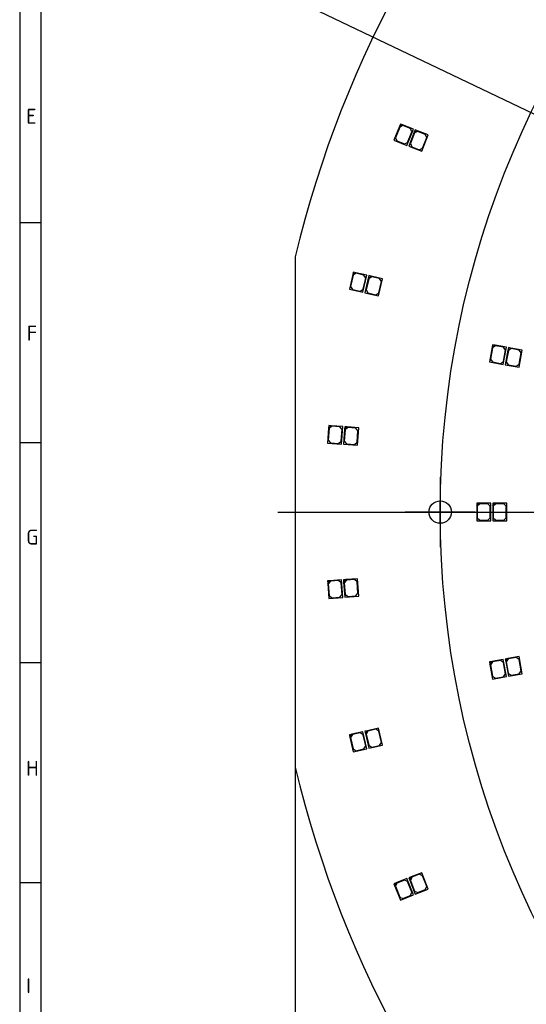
# Model space of a CAD drawing. Header units: millimetres. Extents: x 7 to 819, y 15 to 587.
# Tile 3 of 23: x 7 to 108, y 210 to 407. Entities that reach past the tile are written whole.
import ezdxf
from ezdxf.enums import TextEntityAlignment as Align
from ezdxf.lldxf.tags import DXFTag

# ---------------------------------------------------------------- set-up
doc = ezdxf.new("R2010")
doc.units = ezdxf.units.MM
for name, color, linetype in [('Default', 7, 'Continuous'), ('LED_2835_CW', 7, 'Continuous'), ('LED_2835_WW', 7, 'Continuous'), ('PCB_RDLED_440MM_', 7, 'Continuous')]:
    doc.layers.add(name, color=color, linetype=linetype)
doc.styles.add('SEACAD_Arial', font='arial.ttf')
doc.styles.add('SEACAD_Solid_Edge_ANSI1_Symbols', font='semeca1.ttf')
tags = doc.linetypes.add('CENTER2', pattern=[28.575, 19.05, -3.175, 3.175, -3.175]).pattern_tags.tags
tags[10:11] = [DXFTag(74, 4), DXFTag(75, 0), DXFTag(340, '0'), DXFTag(46, 0.0), DXFTag(50, 0.0), DXFTag(44, 0.0), DXFTag(45, 0.0)]
tags[8:9] = [DXFTag(74, 4), DXFTag(75, 0), DXFTag(340, '0'), DXFTag(46, 0.0), DXFTag(50, 0.0), DXFTag(44, 0.0), DXFTag(45, 0.0)]
tags[6:7] = [DXFTag(74, 4), DXFTag(75, 0), DXFTag(340, '0'), DXFTag(46, 0.0), DXFTag(50, 0.0), DXFTag(44, 0.0), DXFTag(45, 0.0)]
tags[4:5] = [DXFTag(74, 4), DXFTag(75, 0), DXFTag(340, '0'), DXFTag(46, 0.0), DXFTag(50, 0.0), DXFTag(44, 0.0), DXFTag(45, 0.0)]
doc.dimstyles.new('ISO', dxfattribs={"dimtxt": 8.75, "dimasz": 8.75, "dimexe": 4.375, "dimexo": 0, "dimgap": 2.1875, "dimtad": 1, "dimtxsty": 'SEACAD_Arial', "dimblk1": '_SE_FILLED', "dimblk2": '_SE_FILLED', "dimsah": 1, "dimcen": 4.375, "dimadec": 0, "dimazin": 0, "dimtfac": 0.5, "dimtdec": 3, "dimtmove": 0, "dimatfit": 3, "dimfxl": 1, "dimarcsym": 0})

# ---------------------------------------------------------------- blocks, each defined once
blk = doc.blocks.new('SEANNOT_GROUP1')
at = {"layer": 'Default', "color": 7, "linetype": 'CENTER2'}
for p, q in [((90.78, 315.83), (90.78, 301.83)), ((97.78, 308.83), (83.78, 308.83))]:
    blk.add_line(p, q, dxfattribs=at)
blk = doc.blocks.new('SEANNOT_GROUP12')
at = {"layer": 'Default', "color": 7, "linetype": 'CENTER2'}
blk.add_line((58.28, 308.83), (493.28, 308.83), dxfattribs=at)
blk = doc.blocks.new('SE')
at = {"layer": 'LED_2835_CW', "color": 7, "linetype": 'Continuous'}
for p, q in [((85.59, 384.82), (84.5, 382.03)), ((85.65, 384.69), (84.81, 382.55)), ((85.78, 385.29), (85.59, 384.82)), ((85.59, 384.82), (86.24, 385.11)), ((86.3, 384.98), (85.65, 384.69)), ((86.24, 385.11), (85.78, 385.29)), ((88.38, 384.27), (86.24, 385.11)), ((87.79, 384.39), (86.3, 384.98)), ((87.11, 381.01), (88.38, 384.27)), ((88.07, 383.74), (87.79, 384.39)), ((84.81, 382.55), (85.09, 381.9)), ((87.23, 381.6), (88.07, 383.74)), ((84.5, 382.03), (87.11, 381.01)), ((85.09, 381.9), (86.58, 381.32)), ((86.58, 381.32), (87.23, 381.6)), ((76.39, 355.63), (75.73, 352.71)), ((76.47, 355.51), (75.96, 353.27)), ((76.5, 356.12), (76.39, 355.63)), ((76.39, 355.63), (76.99, 356.01)), ((77.07, 355.89), (76.47, 355.51)), ((76.99, 356.01), (76.5, 356.12)), ((79.23, 355.49), (76.99, 356.01)), ((78.63, 355.53), (77.07, 355.89)), ((78.46, 352.08), (79.23, 355.49)), ((78.49, 352.69), (79, 354.93)), ((79, 354.93), (78.63, 355.53)), ((75.73, 352.71), (78.46, 352.08)), ((75.96, 353.27), (76.33, 352.67)), ((76.33, 352.67), (77.89, 352.31)), ((77.89, 352.31), (78.49, 352.69)), ((104.31, 341.24), (103.77, 338.29)), ((104.39, 341.12), (103.98, 338.86)), ((104.4, 341.73), (104.31, 341.24)), ((104.31, 341.24), (104.89, 341.64)), ((104.97, 341.53), (104.39, 341.12)), ((104.89, 341.64), (104.4, 341.73)), ((107.16, 341.23), (104.89, 341.64)), ((106.55, 341.24), (104.97, 341.53)), ((106.53, 337.79), (107.16, 341.23)), ((106.95, 340.66), (106.55, 341.24)), ((103.98, 338.86), (104.38, 338.28)), ((106.54, 338.39), (106.95, 340.66)), ((103.77, 338.29), (106.53, 337.79)), ((104.38, 338.28), (105.96, 337.99)), ((105.96, 337.99), (106.54, 338.39)), ((71.65, 325.39), (71.42, 322.4)), ((71.74, 325.28), (71.57, 322.99)), ((71.68, 325.89), (71.65, 325.39)), ((71.65, 325.39), (72.18, 325.85)), ((72.18, 325.85), (71.68, 325.89)), ((72.27, 325.74), (71.74, 325.28)), ((74.48, 325.68), (72.18, 325.85)), ((73.87, 325.62), (72.27, 325.74)), ((74.33, 325.09), (73.87, 325.62)), ((74.16, 322.79), (74.33, 325.09)), ((74.21, 322.19), (74.48, 325.68)), ((71.42, 322.4), (74.21, 322.19)), ((71.57, 322.99), (72.03, 322.45)), ((72.03, 322.45), (73.62, 322.33)), ((73.62, 322.33), (74.16, 322.79)), ((101.28, 310.6), (101.28, 310.1)), ((101.78, 310.6), (101.28, 310.6)), ((101.28, 310.1), (101.78, 310.6)), ((101.28, 310.1), (101.28, 307.1)), ((101.88, 310.5), (101.38, 310)), ((101.38, 310), (101.38, 307.7)), ((104.08, 310.6), (101.78, 310.6)), ((103.48, 310.5), (101.88, 310.5)), ((103.98, 310), (103.48, 310.5)), ((103.98, 307.7), (103.98, 310)), ((104.08, 307.1), (104.08, 310.6)), ((101.38, 307.7), (101.88, 307.2)), ((103.48, 307.2), (103.98, 307.7)), ((101.28, 307.1), (104.08, 307.1)), ((101.88, 307.2), (103.48, 307.2)), ((74.21, 295.49), (71.92, 295.32)), ((74.48, 292), (74.21, 295.49)), ((71.92, 295.32), (71.42, 295.28)), ((71.42, 295.28), (71.46, 294.78)), ((71.46, 294.78), (71.92, 295.32)), ((71.46, 294.78), (71.68, 291.79)), ((72.03, 295.22), (71.57, 294.69)), ((71.57, 294.69), (71.74, 292.39)), ((73.62, 295.34), (72.03, 295.22)), ((74.16, 294.88), (73.62, 295.34)), ((74.33, 292.59), (74.16, 294.88)), ((71.68, 291.79), (74.48, 292)), ((71.74, 292.39), (72.27, 291.93)), ((72.27, 291.93), (73.87, 292.05)), ((73.87, 292.05), (74.33, 292.59)), ((106.53, 279.92), (104.26, 279.51)), ((107.15, 276.47), (106.53, 279.92)), ((104.26, 279.51), (103.77, 279.42)), ((103.77, 279.42), (103.86, 278.93)), ((103.86, 278.93), (104.26, 279.51)), ((103.86, 278.93), (104.39, 275.97)), ((104.38, 279.43), (103.98, 278.85)), ((103.98, 278.85), (104.38, 276.58)), ((105.95, 279.71), (104.38, 279.43)), ((106.53, 279.31), (105.95, 279.71)), ((106.94, 277.04), (106.53, 279.31)), ((104.38, 276.58), (104.97, 276.18)), ((104.39, 275.97), (107.15, 276.47)), ((104.97, 276.18), (106.54, 276.46)), ((106.54, 276.46), (106.94, 277.04)), ((76.21, 265.08), (75.72, 264.97)), ((75.72, 264.97), (75.84, 264.49)), ((75.84, 264.49), (76.21, 265.08)), ((75.84, 264.49), (76.5, 261.56)), ((76.33, 265.01), (75.96, 264.41)), ((75.96, 264.41), (76.47, 262.17)), ((78.45, 265.6), (76.21, 265.08)), ((77.89, 265.36), (76.33, 265.01)), ((78.49, 264.99), (77.89, 265.36)), ((79.23, 262.18), (78.45, 265.6)), ((79, 262.75), (78.49, 264.99)), ((76.47, 262.17), (77.07, 261.79)), ((76.5, 261.56), (79.23, 262.18)), ((77.07, 261.79), (78.63, 262.15)), ((78.63, 262.15), (79, 262.75)), ((87.1, 236.67), (84.96, 235.83)), ((88.38, 233.41), (87.1, 236.67)), ((84.96, 235.83), (84.5, 235.64)), ((84.5, 235.64), (84.68, 235.18)), ((84.68, 235.18), (84.96, 235.83)), ((84.68, 235.18), (85.78, 232.39)), ((85.09, 235.77), (84.81, 235.12)), ((84.81, 235.12), (85.65, 232.98)), ((86.58, 236.36), (85.09, 235.77)), ((87.23, 236.07), (86.58, 236.36)), ((88.07, 233.93), (87.23, 236.07)), ((85.65, 232.98), (86.3, 232.7)), ((85.78, 232.39), (88.38, 233.41)), ((86.3, 232.7), (87.79, 233.28)), ((87.79, 233.28), (88.07, 233.93))]:
    blk.add_line(p, q, dxfattribs=at)
at = {"layer": 'LED_2835_WW', "color": 7, "linetype": 'Continuous'}
for p, q in [((82.8, 386.45), (82.61, 385.99)), ((82.61, 385.99), (83.26, 386.27)), ((83.32, 386.14), (82.67, 385.86)), ((83.26, 386.27), (82.8, 386.45)), ((85.4, 385.43), (83.26, 386.27)), ((84.81, 385.56), (83.32, 386.14)), ((82.61, 385.99), (81.52, 383.2)), ((82.67, 385.86), (81.83, 383.72)), ((84.12, 382.17), (85.4, 385.43)), ((84.25, 382.77), (85.09, 384.91)), ((85.09, 384.91), (84.81, 385.56)), ((81.52, 383.2), (84.12, 382.17)), ((81.83, 383.72), (82.11, 383.07)), ((82.11, 383.07), (83.6, 382.49)), ((83.6, 382.49), (84.25, 382.77)), ((73.38, 356.83), (73.27, 356.34)), ((73.27, 356.34), (73.87, 356.71)), ((73.95, 356.59), (73.35, 356.22)), ((73.87, 356.71), (73.38, 356.83)), ((76.11, 356.2), (73.87, 356.71)), ((75.51, 356.24), (73.95, 356.59)), ((73.27, 356.34), (72.6, 353.41)), ((73.35, 356.22), (72.84, 353.98)), ((75.33, 352.79), (76.11, 356.2)), ((75.37, 353.4), (75.88, 355.64)), ((75.88, 355.64), (75.51, 356.24)), ((72.6, 353.41), (75.33, 352.79)), ((72.84, 353.98), (73.21, 353.38)), ((73.21, 353.38), (74.77, 353.02)), ((74.77, 353.02), (75.37, 353.4)), ((101.16, 341.81), (100.63, 338.86)), ((101.24, 341.69), (100.83, 339.43)), ((101.25, 342.3), (101.16, 341.81)), ((101.16, 341.81), (101.75, 342.21)), ((101.83, 342.1), (101.24, 341.69)), ((101.75, 342.21), (101.25, 342.3)), ((104.01, 341.8), (101.75, 342.21)), ((103.4, 341.81), (101.83, 342.1)), ((103.38, 338.36), (104.01, 341.8)), ((103.39, 338.97), (103.8, 341.23)), ((103.8, 341.23), (103.4, 341.81)), ((100.63, 338.86), (103.38, 338.36)), ((100.83, 339.43), (101.23, 338.85)), ((101.23, 338.85), (102.81, 338.56)), ((102.81, 338.56), (103.39, 338.97)), ((68.45, 325.62), (68.23, 322.63)), ((68.55, 325.52), (68.37, 323.22)), ((68.49, 326.12), (68.45, 325.62)), ((68.45, 325.62), (68.99, 326.09)), ((68.99, 326.09), (68.49, 326.12)), ((69.08, 325.98), (68.55, 325.52)), ((71.28, 325.91), (68.99, 326.09)), ((70.68, 325.86), (69.08, 325.98)), ((71.14, 325.32), (70.68, 325.86)), ((70.97, 323.03), (71.14, 325.32)), ((71.02, 322.42), (71.28, 325.91)), ((68.37, 323.22), (68.84, 322.69)), ((68.23, 322.63), (71.02, 322.42)), ((68.84, 322.69), (70.43, 322.57)), ((70.43, 322.57), (70.97, 323.03)), ((98.08, 310.6), (98.08, 310.1)), ((98.58, 310.6), (98.08, 310.6)), ((98.08, 310.1), (98.58, 310.6)), ((98.08, 310.1), (98.08, 307.1)), ((98.68, 310.5), (98.18, 310)), ((98.18, 310), (98.18, 307.7)), ((100.88, 310.6), (98.58, 310.6)), ((100.28, 310.5), (98.68, 310.5)), ((100.78, 310), (100.28, 310.5)), ((100.78, 307.7), (100.78, 310)), ((100.88, 307.1), (100.88, 310.6)), ((98.18, 307.7), (98.68, 307.2)), ((100.28, 307.2), (100.78, 307.7)), ((98.08, 307.1), (100.88, 307.1)), ((98.68, 307.2), (100.28, 307.2)), ((68.73, 295.07), (68.23, 295.04)), ((68.23, 295.04), (68.27, 294.54)), ((68.27, 294.54), (68.73, 295.07)), ((68.27, 294.54), (68.49, 291.55)), ((68.83, 294.98), (68.37, 294.44)), ((68.37, 294.44), (68.55, 292.15)), ((71.02, 295.25), (68.73, 295.07)), ((70.43, 295.1), (68.83, 294.98)), ((70.97, 294.64), (70.43, 295.1)), ((71.14, 292.35), (70.97, 294.64)), ((71.28, 291.76), (71.02, 295.25)), ((68.49, 291.55), (71.28, 291.76)), ((68.55, 292.15), (69.08, 291.69)), ((69.08, 291.69), (70.68, 291.81)), ((70.68, 291.81), (71.14, 292.35)), ((101.11, 278.94), (100.62, 278.85)), ((100.62, 278.85), (100.71, 278.35)), ((100.71, 278.35), (101.11, 278.94)), ((100.71, 278.35), (101.24, 275.4)), ((101.23, 278.85), (100.83, 278.27)), ((100.83, 278.27), (101.24, 276.01)), ((103.38, 279.34), (101.11, 278.94)), ((102.8, 279.14), (101.23, 278.85)), ((103.39, 278.74), (102.8, 279.14)), ((104, 275.9), (103.38, 279.34)), ((103.79, 276.47), (103.39, 278.74)), ((101.24, 276.01), (101.82, 275.61)), ((101.24, 275.4), (104, 275.9)), ((101.82, 275.61), (103.39, 275.89)), ((103.39, 275.89), (103.79, 276.47)), ((73.09, 264.37), (72.6, 264.26)), ((72.6, 264.26), (72.71, 263.77)), ((72.71, 263.77), (73.09, 264.37)), ((73.21, 264.29), (72.83, 263.69)), ((75.33, 264.88), (73.09, 264.37)), ((74.77, 264.65), (73.21, 264.29)), ((75.37, 264.27), (74.77, 264.65)), ((76.11, 261.47), (75.33, 264.88)), ((75.88, 262.03), (75.37, 264.27)), ((72.71, 263.77), (73.38, 260.84)), ((72.83, 263.69), (73.35, 261.45)), ((75.51, 261.43), (75.88, 262.03)), ((73.35, 261.45), (73.95, 261.07)), ((73.38, 260.84), (76.11, 261.47)), ((73.95, 261.07), (75.51, 261.43)), ((81.98, 234.65), (81.52, 234.47)), ((81.52, 234.47), (81.7, 234.01)), ((81.7, 234.01), (81.98, 234.65)), ((82.11, 234.6), (81.83, 233.95)), ((84.12, 235.49), (81.98, 234.65)), ((83.6, 235.18), (82.11, 234.6)), ((84.25, 234.9), (83.6, 235.18)), ((85.4, 232.24), (84.12, 235.49)), ((85.09, 232.76), (84.25, 234.9)), ((81.7, 234.01), (82.8, 231.21)), ((81.83, 233.95), (82.67, 231.81)), ((84.81, 232.11), (85.09, 232.76)), ((82.67, 231.81), (83.32, 231.53)), ((82.8, 231.21), (85.4, 232.24)), ((83.32, 231.53), (84.81, 232.11))]:
    blk.add_line(p, q, dxfattribs=at)
at = {"layer": 'PCB_RDLED_440MM_', "color": 7, "linetype": 'Continuous'}
blk.add_line((61.78, 359.86), (61.78, 257.81), dxfattribs=at)
blk.add_circle((90.78, 308.83), 2.25, dxfattribs=at)
for start, end in [(103.4119, 166.5881), (193.4119, 256.5881)]:
    blk.add_arc((275.78, 308.83), 220, start, end, dxfattribs=at)
blk = doc.blocks.new('DMBLK12')
at = {"layer": 'Default', "linetype": 'Continuous'}
for points in [[(262.75, 313.46), (271.27, 310.99), (264.01, 316.09)], [(287.55, 301.58), (288.81, 304.21), (280.29, 306.68)]]:
    blk.add_hatch(color=7, dxfattribs=at).paths.add_polyline_path(points)
at = {"layer": 'Default', "color": 7, "linetype": 'Continuous'}
for p, q in [((271.27, 310.99), (30.19, 426.4)), ((296.07, 299.12), (271.27, 310.99))]:
    blk.add_line(p, q, dxfattribs=at)
for s, style, p in [('O', 'SEACAD_Solid_Edge_ANSI1_Symbols', (37.68, 434.95)), ('10', 'SEACAD_Arial', (51.2, 428.47))]:
    blk.add_text(s, height=8.75, rotation=334.4181, dxfattribs=dict(at, style=style)).set_placement(p, align=Align.TOP_LEFT)
blk = doc.blocks.new('_SE_FILLED')
at = {"color": 0}
blk.add_line((0, 0), (-1, 0), dxfattribs=at)
blk.add_solid([(0, 0), (-1, -0.1665), (-1, 0.1665), (0, 0)], dxfattribs=at)
blk = doc.blocks.new('DMBLK17')
at = {"layer": 'Default', "linetype": 'Continuous'}
for points in [[(202.12, 358.36), (203.79, 360.75), (195.77, 364.56)], [(347.77, 256.92), (355.79, 253.11), (349.44, 259.31)]]:
    blk.add_hatch(color=7, dxfattribs=at).paths.add_polyline_path(points)
at = {"layer": 'Default', "color": 7, "linetype": 'Continuous'}
for p, q in [((195.77, 364.56), (51.28, 465.19)), ((355.79, 253.11), (195.77, 364.56))]:
    blk.add_line(p, q, dxfattribs=at)
for s, style, p in [('O', 'SEACAD_Solid_Edge_ANSI1_Symbols', (60.05, 472.41)), ('195', 'SEACAD_Arial', (72.35, 463.84))]:
    blk.add_text(s, height=8.75, rotation=325.1445, dxfattribs=dict(at, style=style)).set_placement(p, align=Align.TOP_LEFT)
blk = doc.blocks.new('DMBLK18')
at = {"layer": 'Default', "linetype": 'Continuous'}
for points in [[(70.53, 66.6), (70.53, 69.52), (61.78, 68.06)], [(481.03, 66.6), (489.78, 68.06), (481.03, 69.52)]]:
    blk.add_hatch(color=7, dxfattribs=at).paths.add_polyline_path(points)
at = {"layer": 'Default', "color": 7, "linetype": 'Continuous'}
for p, q in [((61.78, 257.81), (61.78, 63.69)), ((489.78, 257.81), (489.78, 63.69)), ((489.78, 68.06), (61.78, 68.06))]:
    blk.add_line(p, q, dxfattribs=at)
at = {"layer": 'Default', "color": 7, "linetype": 'Continuous', "style": 'SEACAD_Arial'}
blk.add_text('428', height=8.75, dxfattribs=at).set_placement((265.51, 79), align=Align.TOP_LEFT)

msp = doc.modelspace()

# ---------------------------------------------------------------- linework, layer by layer
at = {"layer": 'Default', "color": 7, "linetype": 'Continuous'}
for p, q in [((6.708, 586.67), (6.708, 14.67)), ((10.978, 322.67), (10.978, 581.809)), ((10.978, 366.67), (6.708, 366.67)), ((10.978, 322.67), (6.708, 322.67)), ((10.978, 278.67), (10.978, 322.67)), ((10.978, 278.67), (6.708, 278.67)), ((10.978, 14.67), (10.978, 278.67)), ((10.978, 234.67), (6.708, 234.67))]:
    msp.add_line(p, q, dxfattribs=at)
at = {"layer": 'Default', "color": 7, "linetype": 'CENTER2'}
msp.add_circle((275.78, 308.834), 185, dxfattribs=at)

# ---------------------------------------------------------------- block references
at = {"layer": 'Default'}
for name in ['SE', 'SEANNOT_GROUP1', 'SEANNOT_GROUP12']:
    msp.add_blockref(name, (0, 0), dxfattribs=at)

# ---------------------------------------------------------------- texts
at = {"layer": 'Default', "char_height": 3, "attachment_point": 1}
for s, insert, width in [('{\\fSolid Edge ISO|b1||i0||c0|p34;\\C7;\\H3.;\\W1.;E}', (8.025, 389.505), 1.63637), ('{\\fSolid Edge ISO|b1||i0||c0|p34;\\C7;\\H3.;\\W1.;F}', (8.135, 346.112), 1.70456), ('{\\fSolid Edge ISO|b1||i0||c0|p34;\\C7;\\H3.;\\W1.;G}', (8.012, 305.312), 1.77274), ('{\\fSolid Edge ISO|b1||i0||c0|p34;\\C7;\\H3.;\\W1.;H}', (8.012, 259.072), 1.84092), ('{\\fSolid Edge ISO|b1||i0||c0|p34;\\C7;\\H3.;\\W1.;I}', (8.012, 215.568), 1.63637)]:
    msp.add_mtext(s, dxfattribs=dict(at, insert=insert, width=width))

# ---------------------------------------------------------------- dimensions: what is measured, and where the dimension line sits
at = {"layer": 'Default', "color": 7, "linetype": 'Continuous'}
for p1, p2, picture, middle in [((355.788, 253.112), (195.771, 364.557), 'DMBLK17', (85.469, 441.377)), ((280.289, 306.675), (271.27, 310.993), 'DMBLK12', (61.595, 411.371))]:
    dim = msp.add_diameter_dim_2p(p1=p1, p2=p2, text='\\A1;<>', dimstyle='ISO', override={"dimtmove": 1, "dimtolj": 1}, dxfattribs=at)
    dim.commit()
    dim.dimension.update_dxf_attribs({"geometry": picture, "text_midpoint": middle, "dimtype": 163})
dim = msp.add_linear_dim(base=(489.78, 68.062), p1=(489.78, 257.805), p2=(61.78, 257.805), angle=180, text='\\A1;<>', dimstyle='ISO', dxfattribs=at)
dim.commit()
dim.dimension.update_dxf_attribs({"geometry": 'DMBLK18', "text_midpoint": (275.78, 68.062), "dimtype": 161})

doc.saveas('drawing.dxf')
